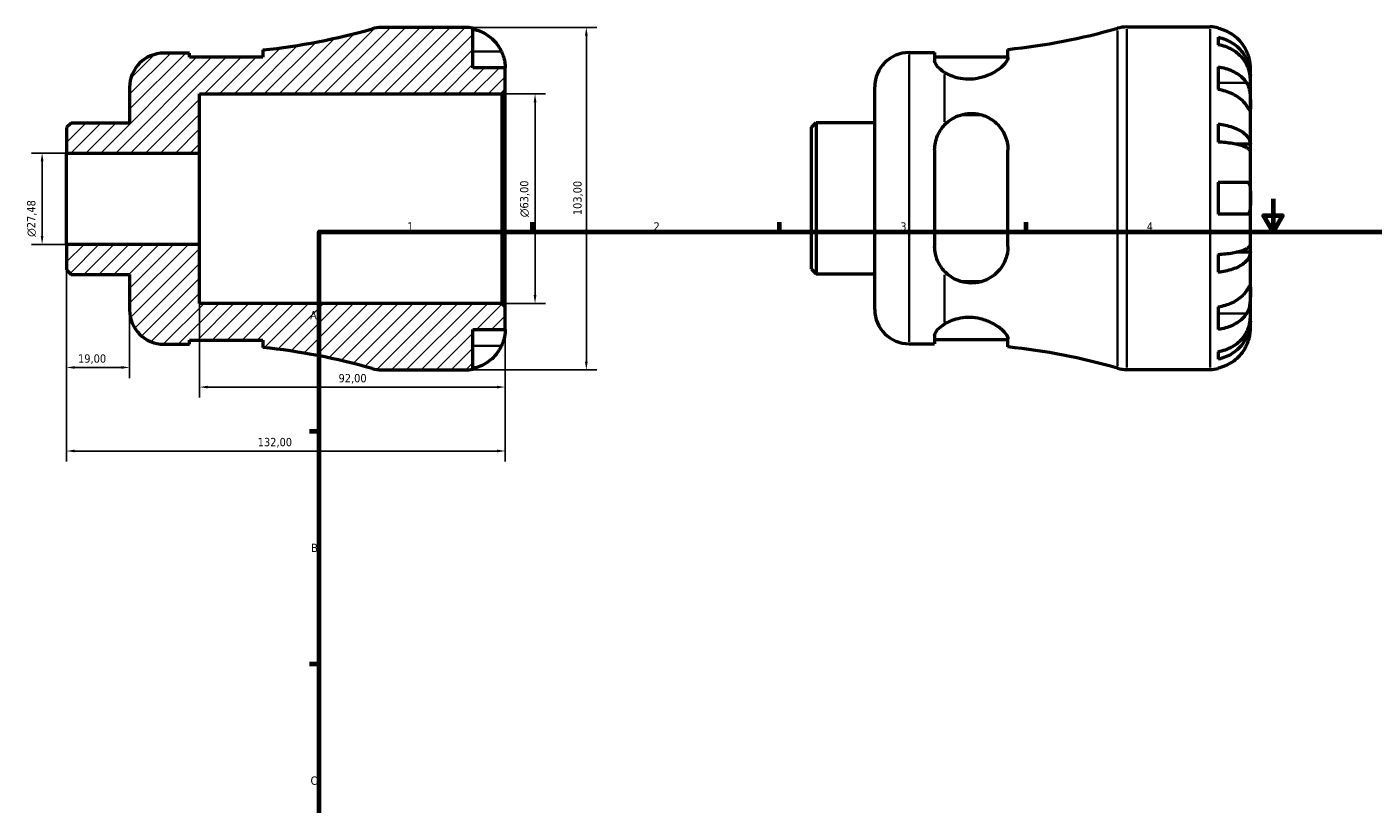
# Model space of a CAD drawing. Header units: millimetres. Extents: x -78 to 683, y 0 to 541.
# Tile 2 of 4: x -78 to 327, y 238 to 472. Entities that reach past the tile are written whole.
import ezdxf

# ---------------------------------------------------------------- set-up
doc = ezdxf.new("R2010")
doc.units = ezdxf.units.MM
for name, color, linetype, lineweight in [('Border (ISO)', 7, 'Continuous', 70), ('Dimension (ISO)', 7, 'Continuous', 25), ('Hatch (ISO)', 7, 'Continuous', 18), ('Visible (ISO)', 7, 'Continuous', 50), ('Visible Narrow (ISO)', 7, 'Continuous', 35)]:
    doc.layers.add(name, color=color, linetype=linetype, lineweight=lineweight)
doc.styles.add('Note Text (ISO)', font='tahoma.ttf')
doc.dimstyles.new('Default (ISO)', dxfattribs={"dimtxt": 2.5, "dimasz": 2.5, "dimexe": 3.175, "dimexo": 0, "dimgap": 0.762, "dimtad": 1, "dimrnd": 1e-08, "dimzin": 0, "dimtxsty": 'Note Text (ISO)', "dimcen": 0.09, "dimdle": 10, "dimclrd": 256, "dimclre": 256, "dimclrt": 232, "dimazin": 0, "dimtfac": 1.40208, "dimtmove": 0, "dimatfit": 3, "dimfxl": 1, "dimtolj": 1, "dimtzin": 0, "dimlwd": -1, "dimlwe": -1, "dimarcsym": 0})

# ---------------------------------------------------------------- blocks, each defined once
blk = doc.blocks.new('Borders Default Border')
at = {"layer": 'Border (ISO)'}
for p, q in [((74.25, 410), (74.25, 412.9)), ((148.5, 410), (148.5, 412.9)), ((222.75, 410), (222.75, 412.9)), ((10, 350), (7.1, 350)), ((10, 280), (7.1, 280))]:
    blk.add_line(p, q, dxfattribs=at)
at = {"layer": 'Border (ISO)', "flags": 128}
for points in [[(297, 420), (297, 410), (294.11, 415), (299.89, 415), (297, 410)], [(10, 10), (10, 410), (584, 410), (584, 10), (10, 10)]]:
    blk.add_lwpolyline(points, dxfattribs=at)
at = {"layer": 'Border (ISO)', "color": 232, "true_color": 0xca0064, "char_height": 2.5, "attachment_point": 7, "style": 'Note Text (ISO)'}
for s, insert in [('1', (36.56, 410.4)), ('2', (110.62, 410.4)), ('3', (184.85, 410.35)), ('4', (259, 410.4)), ('A', (7.29, 383.75)), ('B', (7.59, 313.75)), ('C', (7.43, 243.71))]:
    blk.add_mtext(s, dxfattribs=dict(at, insert=insert))
blk = doc.blocks.new('*D7')
at = {"layer": 'Defpoints', "color": 0, "transparency": 16777216}
for p in [(53.87, 471.5), (53.87, 368.5), (90.4, 368.5)]:
    blk.add_point(p, dxfattribs=at)
at = {"layer": 'Dimension (ISO)', "transparency": 16777216}
for p, q in [((53.87, 471.5), (93.58, 471.5)), ((90.4, 469), (90.4, 371)), ((53.87, 368.5), (93.58, 368.5))]:
    blk.add_line(p, q, dxfattribs=at)
for points in [[(89.98, 469), (90.82, 469), (90.4, 471.5)], [(89.98, 371), (90.82, 371), (90.4, 368.5)]]:
    blk.add_solid(points, dxfattribs=at)
at = {"layer": 'Dimension (ISO)', "color": 232, "true_color": 0xca0064, "transparency": 16777216, "insert": (86.47, 415.05), "char_height": 2.5, "attachment_point": 1, "rotation": 90, "style": 'Note Text (ISO)'}
blk.add_mtext('\\A1;103,00', dxfattribs=at)
blk = doc.blocks.new('*D8')
at = {"layer": 'Defpoints', "color": 0, "transparency": 16777216}
for p in [(64.97, 451.5), (74.97, 451.5), (64.97, 388.5)]:
    blk.add_point(p, dxfattribs=at)
at = {"layer": 'Dimension (ISO)', "transparency": 16777216}
for p, q in [((64.97, 451.5), (78.14, 451.5)), ((74.97, 391), (74.97, 449)), ((64.97, 388.5), (78.14, 388.5))]:
    blk.add_line(p, q, dxfattribs=at)
for points in [[(74.55, 449), (75.39, 449), (74.97, 451.5)], [(74.55, 391), (75.39, 391), (74.97, 388.5)]]:
    blk.add_solid(points, dxfattribs=at)
at = {"layer": 'Dimension (ISO)', "color": 232, "true_color": 0xca0064, "transparency": 16777216, "insert": (70.45, 414.44), "char_height": 2.5, "attachment_point": 1, "rotation": 90, "style": 'Note Text (ISO)'}
blk.add_mtext('\\A1;\\fAIGDT|b0|i0;\\H2.5000;\\ln\\fTahoma|b0|i0;\\H2.5000;63,00', dxfattribs=at)
blk = doc.blocks.new('*D9')
at = {"layer": 'Defpoints', "color": 0, "transparency": 16777216}
for p in [(-66, 433.74), (-73.33, 406.26), (-66, 406.26)]:
    blk.add_point(p, dxfattribs=at)
at = {"layer": 'Dimension (ISO)', "transparency": 16777216}
for p, q in [((-66, 433.74), (-76.51, 433.74)), ((-73.33, 431.24), (-73.33, 408.76)), ((-66, 406.26), (-76.51, 406.26))]:
    blk.add_line(p, q, dxfattribs=at)
for points in [[(-73.75, 431.24), (-72.92, 431.24), (-73.33, 433.74)], [(-73.75, 408.76), (-72.92, 408.76), (-73.33, 406.26)]]:
    blk.add_solid(points, dxfattribs=at)
at = {"layer": 'Dimension (ISO)', "color": 232, "true_color": 0xca0064, "transparency": 16777216, "insert": (-77.86, 408.53), "char_height": 2.5, "attachment_point": 1, "rotation": 90, "style": 'Note Text (ISO)'}
blk.add_mtext('\\A1;\\fAIGDT|b0|i0;\\H2.5000;\\ln\\fTahoma|b0|i0;\\H2.5000;27,48', dxfattribs=at)
blk = doc.blocks.new('*D10')
at = {"layer": 'Defpoints', "color": 0, "transparency": 16777216}
for p in [(-66, 406.26), (-47, 386.53), (-66, 369.26)]:
    blk.add_point(p, dxfattribs=at)
at = {"layer": 'Dimension (ISO)', "transparency": 16777216}
for p, q in [((-66, 406.26), (-66, 366.08)), ((-47, 386.53), (-47, 366.08)), ((-49.5, 369.26), (-63.5, 369.26))]:
    blk.add_line(p, q, dxfattribs=at)
for points in [[(-63.5, 369.67), (-63.5, 368.84), (-66, 369.26)], [(-49.5, 369.67), (-49.5, 368.84), (-47, 369.26)]]:
    blk.add_solid(points, dxfattribs=at)
at = {"layer": 'Dimension (ISO)', "color": 232, "true_color": 0xca0064, "transparency": 16777216, "insert": (-62.52, 373.19), "char_height": 2.5, "attachment_point": 1, "style": 'Note Text (ISO)'}
blk.add_mtext('\\A1;19,00', dxfattribs=at)
blk = doc.blocks.new('*D11')
at = {"layer": 'Defpoints', "color": 0, "transparency": 16777216}
for p in [(-26, 406.26), (66, 387.47), (66, 363.35)]:
    blk.add_point(p, dxfattribs=at)
at = {"layer": 'Dimension (ISO)', "transparency": 16777216}
for p, q in [((-26, 406.26), (-26, 360.18)), ((66, 387.47), (66, 360.18)), ((-23.5, 363.35), (63.5, 363.35))]:
    blk.add_line(p, q, dxfattribs=at)
for points in [[(-23.5, 363.77), (-23.5, 362.94), (-26, 363.35)], [(63.5, 363.77), (63.5, 362.94), (66, 363.35)]]:
    blk.add_solid(points, dxfattribs=at)
at = {"layer": 'Dimension (ISO)', "color": 232, "true_color": 0xca0064, "transparency": 16777216, "insert": (15.85, 367.29), "char_height": 2.5, "attachment_point": 1, "style": 'Note Text (ISO)'}
blk.add_mtext('\\A1;92,00', dxfattribs=at)
blk = doc.blocks.new('*D12')
at = {"layer": 'Defpoints', "color": 0, "transparency": 16777216}
for p in [(-66, 406.26), (66, 387.47), (-66, 344.13)]:
    blk.add_point(p, dxfattribs=at)
at = {"layer": 'Dimension (ISO)', "transparency": 16777216}
for p, q in [((-66, 406.26), (-66, 340.96)), ((66, 387.47), (66, 340.96)), ((63.5, 344.13), (-63.5, 344.13))]:
    blk.add_line(p, q, dxfattribs=at)
for points in [[(-63.5, 344.55), (-63.5, 343.72), (-66, 344.13)], [(63.5, 344.55), (63.5, 343.72), (66, 344.13)]]:
    blk.add_solid(points, dxfattribs=at)
at = {"layer": 'Dimension (ISO)', "color": 232, "true_color": 0xca0064, "transparency": 16777216, "insert": (-8.46, 348.07), "char_height": 2.5, "attachment_point": 1, "style": 'Note Text (ISO)'}
blk.add_mtext('\\A1;132,00', dxfattribs=at)

msp = doc.modelspace()

# ---------------------------------------------------------------- hatches: boundary and pattern name
at = {"layer": 'Hatch (ISO)'}
h = msp.add_hatch(dxfattribs=at)
h.set_pattern_fill('ANSI31', color=256, scale=25.4, style=0)
h.set_pattern_definition([(45, (0, 0), (-2.245064, 2.245064), [])])
edge = h.paths.add_edge_path()
edge.add_line((-66.001, 398.622), (-64.637, 397.257))
edge.add_line((-64.637, 397.257), (-47.001, 397.257))
edge.add_line((-47.001, 397.257), (-47.001, 386.525))
edge.add_ellipse((-36.701, 386.525), major_axis=(-10.3, 0), ratio=1, start_angle=0, end_angle=90)
edge.add_line((-36.701, 376.225), (-28.984, 376.225))
edge.add_line((-28.984, 376.225), (-28.984, 377.485))
edge.add_line((-28.984, 377.485), (-6.934, 377.485))
edge.add_line((-6.934, 377.485), (-6.934, 375.256))
edge.add_ellipse((-26.001, 188.072), major_axis=(19.068, 187.184), ratio=1, start_angle=349.77737, end_angle=360, ccw=False)
edge.add_ellipse((28.829, 378.8), major_axis=(-2.846, -9.899), ratio=1, start_angle=0, end_angle=16.03899)
edge.add_line((28.829, 368.5), (53.874, 368.5))
edge.add_ellipse((53.874, 380.625), major_axis=(0, -12.125), ratio=1, start_angle=0, end_angle=11.53696)
edge.add_line((56.299, 368.745), (56.299, 380.625))
edge.add_line((56.299, 380.625), (65.999, 380.625))
edge.add_line((65.999, 380.625), (65.999, 387.47))
edge.add_line((65.999, 387.47), (64.969, 388.5))
edge.add_line((64.969, 388.5), (-26.001, 388.5))
edge.add_line((-26.001, 388.5), (-26.001, 406.257))
edge.add_line((-26.001, 406.257), (-66.001, 406.257))
edge.add_line((-66.001, 406.257), (-66.001, 398.622))
edge = h.paths.add_edge_path()
edge.add_line((-64.637, 442.743), (-66.001, 441.378))
edge.add_line((-66.001, 441.378), (-66.001, 433.742))
edge.add_line((-66.001, 433.742), (-26.001, 433.742))
edge.add_line((-26.001, 433.742), (-26.001, 451.5))
edge.add_line((-26.001, 451.5), (64.969, 451.5))
edge.add_line((64.969, 451.5), (65.999, 452.53))
edge.add_line((65.999, 452.53), (65.999, 459.375))
edge.add_line((65.999, 459.375), (56.299, 459.375))
edge.add_line((56.299, 459.375), (56.299, 471.255))
edge.add_ellipse((53.874, 459.375), major_axis=(2.425, 11.88), ratio=1, start_angle=0, end_angle=11.53696)
edge.add_line((53.874, 471.5), (28.829, 471.5))
edge.add_ellipse((28.829, 461.2), major_axis=(0, 10.3), ratio=1, start_angle=0, end_angle=16.03899)
edge.add_ellipse((-26.001, 651.928), major_axis=(51.985, -180.829), ratio=1, start_angle=349.77737, end_angle=360, ccw=False)
edge.add_line((-6.934, 464.744), (-6.934, 462.515))
edge.add_line((-6.934, 462.515), (-28.984, 462.515))
edge.add_line((-28.984, 462.515), (-28.984, 463.775))
edge.add_line((-28.984, 463.775), (-36.701, 463.775))
edge.add_ellipse((-36.701, 453.475), major_axis=(0, 10.3), ratio=1, start_angle=0, end_angle=90)
edge.add_line((-47.001, 453.475), (-47.001, 442.742))
edge.add_line((-47.001, 442.743), (-64.637, 442.743))

# ---------------------------------------------------------------- linework, layer by layer
at = {"layer": 'Visible (ISO)'}
for p, q in [((53.874, 471.5), (28.829, 471.5)), ((56.299, 459.375), (56.299, 471.255)), ((253.006, 471.655), (278.05, 471.655)), ((280.475, 471.41), (280.475, 471.18)), ((280.475, 468.549), (280.475, 466.314)), ((-28.984, 463.775), (-36.701, 463.775)), ((-28.984, 462.515), (-28.984, 463.775)), ((-6.934, 462.515), (-28.984, 462.515)), ((-6.934, 464.744), (-6.934, 462.515)), ((187.475, 463.93), (195.193, 463.93)), ((195.193, 463.93), (195.193, 461.462)), ((195.193, 462.67), (217.243, 462.67)), ((217.243, 462.487), (217.243, 464.899)), ((65.999, 459.375), (56.299, 459.375)), ((65.999, 452.53), (65.999, 459.375)), ((280.475, 459.665), (280.475, 452.806)), ((290.175, 456.996), (290.175, 459.53)), ((177.175, 386.68), (177.175, 453.63)), ((290.175, 456.996), (290.124, 456.996)), ((290.175, 456.032), (290.175, 456.996)), ((290.175, 447.997), (290.175, 456.032)), ((-47.001, 453.475), (-47.001, 442.743)), ((-26.001, 433.742), (-26.001, 451.5)), ((-26.001, 451.5), (64.969, 451.5)), ((64.969, 451.5), (65.999, 452.53)), ((64.969, 451.5), (64.969, 388.5)), ((65.999, 387.47), (65.999, 452.53)), ((290.175, 436.379), (290.175, 447.997)), ((-64.637, 442.743), (-66.001, 441.378)), ((-47.001, 442.743), (-64.637, 442.743)), ((158.175, 441.533), (159.54, 442.897)), ((158.175, 398.777), (158.175, 441.533)), ((159.54, 442.897), (177.175, 442.897)), ((159.54, 442.897), (159.54, 397.412)), ((203.453, 445.318), (208.982, 445.318)), ((280.475, 442.436), (280.475, 437.039)), ((-66.001, 441.378), (-66.001, 433.742)), ((-66.001, 433.742), (-26.001, 433.742)), ((-66.001, 406.257), (-66.001, 433.742)), ((-26.001, 406.257), (-26.001, 433.742)), ((195.193, 434.645), (195.193, 405.665)), ((217.243, 405.665), (217.243, 434.645)), ((290.175, 436.379), (285.883, 436.379)), ((290.175, 434.051), (290.175, 436.379)), ((290.175, 420.155), (290.175, 434.051)), ((280.475, 425.005), (280.475, 415.305)), ((290.175, 406.259), (290.175, 420.155)), ((-26.001, 406.257), (-66.001, 406.257)), ((-66.001, 406.257), (-66.001, 398.622)), ((-26.001, 388.5), (-26.001, 406.257)), ((290.175, 403.93), (290.175, 406.259)), ((280.475, 403.271), (280.475, 397.874)), ((290.175, 403.93), (285.883, 403.93)), ((290.175, 392.313), (290.175, 403.93)), ((-66.001, 398.622), (-64.637, 397.257)), ((-64.637, 397.257), (-47.001, 397.257)), ((-47.001, 397.257), (-47.001, 386.525)), ((158.175, 398.777), (159.54, 397.412)), ((159.54, 397.412), (177.175, 397.412)), ((208.982, 394.992), (203.453, 394.992)), ((290.175, 384.278), (290.175, 392.313)), ((64.969, 388.5), (-26.001, 388.5)), ((65.999, 387.47), (64.969, 388.5)), ((65.999, 380.625), (65.999, 387.47)), ((280.475, 387.504), (280.475, 380.645)), ((290.175, 383.314), (290.124, 383.314)), ((290.175, 383.314), (290.175, 384.278)), ((290.175, 380.78), (290.175, 383.314)), ((-28.984, 376.225), (-28.984, 377.485)), ((-28.984, 377.485), (-6.934, 377.485)), ((-6.934, 377.485), (-6.934, 375.256)), ((56.299, 368.745), (56.299, 380.625)), ((56.299, 380.625), (65.999, 380.625)), ((195.193, 378.848), (195.193, 376.38)), ((195.193, 377.64), (217.243, 377.64)), ((217.243, 375.411), (217.243, 377.822)), ((-36.701, 376.225), (-28.984, 376.225)), ((187.475, 376.38), (195.193, 376.38)), ((280.475, 373.996), (280.475, 371.761)), ((253.006, 368.655), (278.05, 368.655)), ((280.475, 369.13), (280.475, 368.9)), ((28.829, 368.5), (53.874, 368.5))]:
    msp.add_line(p, q, dxfattribs=at)
for centre, radius, start, end in [((-26.001, 651.928), 188.153, 275.81636, 286.03899), ((28.829, 461.2), 10.3, 90, 106.03899), ((53.874, 459.375), 12.125, 78.46304, 90), ((198.175, 652.083), 188.153, 275.81636, 286.03899), ((253.006, 461.355), 10.3, 90, 106.03899), ((278.05, 459.53), 12.125, 78.46304, 90), ((-36.701, 453.475), 10.3, 90, 180), ((187.475, 453.63), 10.3, 90, 180), ((-36.701, 386.525), 10.3, 180, 270), ((187.475, 386.68), 10.3, 180, 270), ((-26.001, 188.072), 188.153, 73.96101, 84.18364), ((198.175, 188.227), 188.153, 73.96101, 84.18364), ((28.829, 378.8), 10.3, 253.96101, 270), ((53.874, 380.625), 12.125, 270, 281.53696), ((253.006, 378.955), 10.3, 253.96101, 270), ((278.05, 380.78), 12.125, 270, 281.53696)]:
    msp.add_arc(centre, radius, start, end, dxfattribs=at)
for points, knots in [([(56.299, 471.025), (57.075, 470.866), (57.834, 470.626), (59.196, 470.06), (59.923, 469.678), (61.279, 468.77), (61.909, 468.243), (62.968, 467.181), (63.495, 466.547), (64.302, 465.334), (64.612, 464.775), (64.867, 464.225)], [0.2300371, 0.2300371, 0.2300371, 0.2300371, 0.4481544, 0.4481544, 0.6727436, 0.6727436, 0.8973328, 0.8973328, 1.1227327, 1.1227327, 1.2981486, 1.2981486, 1.2981486, 1.2981486]), ([(289.043, 464.38), (288.789, 464.93), (288.479, 465.489), (287.671, 466.702), (287.144, 467.336), (286.085, 468.398), (285.456, 468.925), (284.1, 469.833), (283.373, 470.215), (282.01, 470.781), (281.252, 471.021), (280.475, 471.18)], [5.9143146, 5.9143146, 5.9143146, 5.9143146, 6.0897305, 6.0897305, 6.3151304, 6.3151304, 6.5397196, 6.5397196, 6.7643088, 6.7643088, 6.9824261, 6.9824261, 6.9824261, 6.9824261]), ([(280.475, 468.549), (281.252, 468.395), (282.011, 468.163), (283.375, 467.615), (284.102, 467.246), (285.458, 466.366), (286.088, 465.857), (287.146, 464.829), (287.673, 464.217), (288.581, 462.898), (288.962, 462.192), (289.536, 460.846), (289.782, 460.082), (290.101, 458.522), (290.175, 457.726), (290.175, 456.996)], [0.2300349, 0.2300349, 0.2300349, 0.2300349, 0.4483378, 0.4483378, 0.6728957, 0.6728957, 0.8974535, 0.8974535, 1.1226267, 1.1226267, 1.3478, 1.3478, 1.5738057, 1.5738057, 1.7998115, 1.7998115, 1.7998115, 1.7998115]), ([(290.175, 456.032), (290.175, 456.681), (290.101, 457.39), (289.782, 458.779), (289.536, 459.458), (288.962, 460.656), (288.581, 461.284), (287.673, 462.458), (287.146, 463.003), (286.088, 463.917), (285.458, 464.371), (284.102, 465.154), (283.375, 465.483), (282.011, 465.97), (281.252, 466.177), (280.475, 466.314)], [5.4054322, 5.4054322, 5.4054322, 5.4054322, 5.6314379, 5.6314379, 5.8574437, 5.8574437, 6.0826169, 6.0826169, 6.3077901, 6.3077901, 6.5323479, 6.5323479, 6.7569058, 6.7569058, 6.9752088, 6.9752088, 6.9752088, 6.9752088]), ([(64.867, 464.225), (64.937, 464.073), (65.005, 463.92), (65.185, 463.487), (65.291, 463.207), (65.492, 462.614), (65.583, 462.304), (65.776, 461.543), (65.853, 461.119), (65.961, 460.325), (65.982, 459.984), (66.001, 459.502), (65.999, 459.375), (65.999, 459.375)], [-0.77507703, -0.77507703, -0.77507703, -0.77507703, -0.72560399, -0.72560399, -0.63594265, -0.63594265, -0.53365641, -0.53365641, -0.3753162, -0.3753162, -0.19216783, -0.19216783, 0, 0, 0, 0]), ([(217.243, 462.487), (217.243, 462.436), (217.239, 462.384), (217.193, 461.974), (217.019, 461.573), (216.252, 460.435), (215.46, 459.649), (213.427, 458.169), (212.196, 457.466), (209.767, 456.534), (208.668, 456.231), (206.54, 455.924), (205.557, 455.883), (203.501, 456.016), (202.469, 456.21), (200.228, 456.875), (199.102, 457.406), (198.175, 457.982)], [-2.7987186, -2.7987186, -2.7987186, -2.7987186, -2.7512652, -2.7512652, -2.4357084, -2.4357084, -1.9178223, -1.9178223, -1.4223428, -1.4223428, -1.0684512, -1.0684512, -0.7715544, -0.7715544, -0.442052, -0.442052, -0.0001224, -0.0001224, -0.0001224, -0.0001224]), ([(290.175, 459.53), (290.175, 459.53), (290.176, 459.589), (290.171, 459.832), (290.166, 460.027), (290.121, 460.615), (290.072, 461.044), (289.908, 461.88), (289.82, 462.244), (289.625, 462.904), (289.529, 463.19), (289.311, 463.77), (289.189, 464.063), (289.052, 464.361), (289.048, 464.37), (289.043, 464.38)], [-3.37535926, -3.37535926, -3.37535926, -3.37535926, -3.24472064, -3.24472064, -3.10081281, -3.10081281, -2.91318515, -2.91318515, -2.78540812, -2.78540812, -2.69094331, -2.69094331, -2.59427293, -2.59427293, -2.59108226, -2.59108226, -2.59108226, -2.59108226]), ([(198.175, 457.982), (197.324, 458.511), (196.599, 459.1), (195.495, 460.326), (195.193, 460.952), (195.193, 461.462)], [0.9030193, 0.9030193, 0.9030193, 0.9030193, 1.30162206, 1.30162206, 1.76366167, 1.76366167, 1.76366167, 1.76366167]), ([(280.475, 459.665), (281.252, 459.552), (282.01, 459.383), (283.373, 458.982), (284.1, 458.712), (285.456, 458.07), (286.085, 457.697), (287.144, 456.946), (287.671, 456.498), (288.479, 455.641), (288.789, 455.245), (289.043, 454.856)], [0.2300371, 0.2300371, 0.2300371, 0.2300371, 0.4481544, 0.4481544, 0.6727436, 0.6727436, 0.8973328, 0.8973328, 1.1227327, 1.1227327, 1.2981486, 1.2981486, 1.2981486, 1.2981486]), ([(289.043, 454.856), (289.097, 454.774), (289.149, 454.689), (289.331, 454.366), (289.45, 454.11), (289.668, 453.535), (289.763, 453.215), (289.954, 452.395), (290.03, 451.886), (290.138, 450.758), (290.159, 450.151), (290.177, 448.99), (290.175, 448.451), (290.175, 447.997)], [-0.78090098, -0.78090098, -0.78090098, -0.78090098, -0.74249641, -0.74249641, -0.64168011, -0.64168011, -0.53308797, -0.53308797, -0.37727943, -0.37727943, -0.19250343, -0.19250343, 0, 0, 0, 0]), ([(289.043, 447.997), (288.789, 448.386), (288.479, 448.782), (287.671, 449.639), (287.144, 450.087), (286.085, 450.838), (285.456, 451.211), (284.1, 451.853), (283.373, 452.124), (282.01, 452.524), (281.252, 452.693), (280.475, 452.806)], [5.9143146, 5.9143146, 5.9143146, 5.9143146, 6.0897305, 6.0897305, 6.3151304, 6.3151304, 6.5397196, 6.5397196, 6.7643088, 6.7643088, 6.9824261, 6.9824261, 6.9824261, 6.9824261]), ([(198.175, 442.186), (198.832, 442.887), (199.588, 443.51), (201.2, 444.504), (202.039, 444.89), (203.882, 445.466), (204.872, 445.634), (206.915, 445.696), (207.929, 445.583), (210.156, 445.023), (211.308, 444.5), (213.662, 442.934), (214.772, 441.775), (216.356, 439.211), (216.878, 437.827), (217.197, 435.792), (217.243, 435.221), (217.243, 434.645)], [-3.0475377, -3.0475377, -3.0475377, -3.0475377, -2.7334732, -2.7334732, -2.4469583, -2.4469583, -2.1424039, -2.1424039, -1.8311532, -1.8311532, -1.4315093, -1.4315093, -0.9068333, -0.9068333, -0.4253765, -0.4253765, -0.2418583, -0.2418583, -0.2418583, -0.2418583]), ([(290.175, 447.997), (290.175, 447.729), (290.175, 447.493), (290.173, 447.083), (290.17, 446.915), (290.145, 446.638), (290.118, 446.565), (290.007, 446.591), (289.926, 446.681), (289.729, 446.955), (289.632, 447.099), (289.409, 447.437), (289.285, 447.627), (289.114, 447.889), (289.079, 447.943), (289.043, 447.997)], [0, 0, 0, 0, 0.11375655, 0.11375655, 0.23538098, 0.23538098, 0.39430899, 0.39430899, 0.54630686, 0.54630686, 0.65204055, 0.65204055, 0.75381821, 0.75381821, 0.77933795, 0.77933795, 0.77933795, 0.77933795]), ([(195.193, 434.645), (195.193, 436.098), (195.495, 437.616), (196.599, 440.187), (197.324, 441.278), (198.175, 442.186)], [1.68610522, 1.68610522, 1.68610522, 1.68610522, 2.14814484, 2.14814484, 2.54674759, 2.54674759, 2.54674759, 2.54674759]), ([(280.475, 442.436), (281.252, 442.355), (282.011, 442.234), (283.375, 441.946), (284.102, 441.753), (285.458, 441.292), (286.088, 441.024), (287.146, 440.486), (287.673, 440.165), (288.581, 439.473), (288.962, 439.103), (289.536, 438.398), (289.782, 437.997), (290.101, 437.179), (290.175, 436.762), (290.175, 436.379)], [0.2300349, 0.2300349, 0.2300349, 0.2300349, 0.4483378, 0.4483378, 0.6728957, 0.6728957, 0.8974535, 0.8974535, 1.1226267, 1.1226267, 1.3478, 1.3478, 1.5738057, 1.5738057, 1.7998115, 1.7998115, 1.7998115, 1.7998115]), ([(290.175, 434.051), (290.175, 434.24), (290.101, 434.446), (289.782, 434.849), (289.536, 435.047), (288.962, 435.395), (288.581, 435.578), (287.673, 435.919), (287.146, 436.077), (286.088, 436.343), (285.458, 436.475), (284.102, 436.702), (283.375, 436.798), (282.011, 436.939), (281.252, 436.999), (280.475, 437.039)], [5.4054322, 5.4054322, 5.4054322, 5.4054322, 5.6314379, 5.6314379, 5.8574437, 5.8574437, 6.0826169, 6.0826169, 6.3077901, 6.3077901, 6.5323479, 6.5323479, 6.7569058, 6.7569058, 6.9752088, 6.9752088, 6.9752088, 6.9752088]), ([(280.475, 425.005), (281.252, 425.005), (282.01, 425.005), (283.373, 425.005), (284.1, 425.005), (285.456, 425.005), (286.085, 425.005), (287.144, 425.005), (287.671, 425.005), (288.479, 425.005), (288.789, 425.005), (289.043, 425.005)], [0.2300371, 0.2300371, 0.2300371, 0.2300371, 0.4481544, 0.4481544, 0.6727436, 0.6727436, 0.8973328, 0.8973328, 1.1227327, 1.1227327, 1.2981486, 1.2981486, 1.2981486, 1.2981486]), ([(289.043, 425.005), (289.114, 425.005), (289.181, 424.998), (289.362, 424.957), (289.467, 424.906), (289.669, 424.741), (289.759, 424.621), (289.952, 424.229), (290.03, 423.917), (290.138, 423.101), (290.159, 422.587), (290.177, 421.43), (290.175, 420.795), (290.175, 420.155)], [-0.77507703, -0.77507703, -0.77507703, -0.77507703, -0.72560399, -0.72560399, -0.63594265, -0.63594265, -0.53365641, -0.53365641, -0.3753162, -0.3753162, -0.19216783, -0.19216783, 0, 0, 0, 0]), ([(290.175, 420.155), (290.175, 419.719), (290.176, 419.286), (290.171, 418.404), (290.166, 417.964), (290.121, 417.035), (290.072, 416.582), (289.908, 415.978), (289.82, 415.781), (289.625, 415.525), (289.529, 415.444), (289.311, 415.334), (289.189, 415.307), (289.052, 415.305), (289.048, 415.305), (289.043, 415.305)], [-3.37535926, -3.37535926, -3.37535926, -3.37535926, -3.24472064, -3.24472064, -3.10081281, -3.10081281, -2.91318515, -2.91318515, -2.78540812, -2.78540812, -2.69094331, -2.69094331, -2.59427293, -2.59427293, -2.59108226, -2.59108226, -2.59108226, -2.59108226]), ([(289.043, 415.305), (288.789, 415.305), (288.479, 415.305), (287.671, 415.305), (287.144, 415.305), (286.085, 415.305), (285.456, 415.305), (284.1, 415.305), (283.373, 415.305), (282.01, 415.305), (281.252, 415.305), (280.475, 415.305)], [5.9143146, 5.9143146, 5.9143146, 5.9143146, 6.0897305, 6.0897305, 6.3151304, 6.3151304, 6.5397196, 6.5397196, 6.7643088, 6.7643088, 6.9824261, 6.9824261, 6.9824261, 6.9824261]), ([(198.175, 398.124), (197.324, 399.032), (196.599, 400.123), (195.495, 402.694), (195.193, 404.212), (195.193, 405.665)], [0.9030193, 0.9030193, 0.9030193, 0.9030193, 1.30162206, 1.30162206, 1.76366167, 1.76366167, 1.76366167, 1.76366167]), ([(217.243, 405.665), (217.243, 405.515), (217.239, 405.365), (217.193, 404.224), (217.019, 403.257), (216.252, 400.831), (215.46, 399.456), (213.427, 397.193), (212.196, 396.272), (209.767, 395.168), (208.668, 394.853), (206.54, 394.601), (205.557, 394.616), (203.501, 394.924), (202.469, 395.243), (200.228, 396.301), (199.102, 397.135), (198.175, 398.124)], [-2.7987186, -2.7987186, -2.7987186, -2.7987186, -2.7512652, -2.7512652, -2.4357084, -2.4357084, -1.9178223, -1.9178223, -1.4223428, -1.4223428, -1.0684512, -1.0684512, -0.7715544, -0.7715544, -0.442052, -0.442052, -0.0001224, -0.0001224, -0.0001224, -0.0001224]), ([(280.475, 403.271), (281.252, 403.311), (282.011, 403.371), (283.375, 403.512), (284.102, 403.608), (285.458, 403.835), (286.088, 403.967), (287.146, 404.233), (287.673, 404.391), (288.581, 404.732), (288.962, 404.915), (289.536, 405.263), (289.782, 405.46), (290.101, 405.864), (290.175, 406.07), (290.175, 406.259)], [0.2300349, 0.2300349, 0.2300349, 0.2300349, 0.4483378, 0.4483378, 0.6728957, 0.6728957, 0.8974535, 0.8974535, 1.1226267, 1.1226267, 1.3478, 1.3478, 1.5738057, 1.5738057, 1.7998115, 1.7998115, 1.7998115, 1.7998115]), ([(290.175, 403.93), (290.175, 403.548), (290.101, 403.13), (289.782, 402.312), (289.536, 401.912), (288.962, 401.207), (288.581, 400.836), (287.673, 400.145), (287.146, 399.824), (286.088, 399.285), (285.458, 399.018), (284.102, 398.557), (283.375, 398.363), (282.011, 398.076), (281.252, 397.955), (280.475, 397.874)], [5.4054322, 5.4054322, 5.4054322, 5.4054322, 5.6314379, 5.6314379, 5.8574437, 5.8574437, 6.0826169, 6.0826169, 6.3077901, 6.3077901, 6.5323479, 6.5323479, 6.7569058, 6.7569058, 6.9752088, 6.9752088, 6.9752088, 6.9752088]), ([(289.043, 392.313), (289.097, 392.395), (289.149, 392.474), (289.331, 392.753), (289.45, 392.936), (289.668, 393.265), (289.763, 393.405), (289.954, 393.662), (290.03, 393.739), (290.138, 393.726), (290.159, 393.603), (290.177, 393.125), (290.175, 392.766), (290.175, 392.313)], [-0.78090098, -0.78090098, -0.78090098, -0.78090098, -0.74249641, -0.74249641, -0.64168011, -0.64168011, -0.53308797, -0.53308797, -0.37727943, -0.37727943, -0.19250343, -0.19250343, 0, 0, 0, 0]), ([(280.475, 387.504), (281.252, 387.617), (282.01, 387.786), (283.373, 388.186), (284.1, 388.456), (285.456, 389.099), (286.085, 389.472), (287.144, 390.223), (287.671, 390.671), (288.479, 391.528), (288.789, 391.924), (289.043, 392.313)], [0.2300371, 0.2300371, 0.2300371, 0.2300371, 0.4481544, 0.4481544, 0.6727436, 0.6727436, 0.8973328, 0.8973328, 1.1227327, 1.1227327, 1.2981486, 1.2981486, 1.2981486, 1.2981486]), ([(290.175, 392.313), (290.175, 392.044), (290.175, 391.746), (290.173, 391.078), (290.17, 390.707), (290.145, 389.815), (290.118, 389.288), (290.007, 388.258), (289.926, 387.766), (289.729, 386.975), (289.632, 386.668), (289.409, 386.106), (289.285, 385.853), (289.114, 385.564), (289.079, 385.508), (289.043, 385.454)], [0, 0, 0, 0, 0.11375655, 0.11375655, 0.23538098, 0.23538098, 0.39430899, 0.39430899, 0.54630686, 0.54630686, 0.65204055, 0.65204055, 0.75381821, 0.75381821, 0.77933795, 0.77933795, 0.77933795, 0.77933795]), ([(289.043, 385.454), (288.789, 385.065), (288.479, 384.669), (287.671, 383.812), (287.144, 383.364), (286.085, 382.613), (285.456, 382.24), (284.1, 381.597), (283.373, 381.327), (282.01, 380.927), (281.252, 380.758), (280.475, 380.645)], [5.9143146, 5.9143146, 5.9143146, 5.9143146, 6.0897305, 6.0897305, 6.3151304, 6.3151304, 6.5397196, 6.5397196, 6.7643088, 6.7643088, 6.9824261, 6.9824261, 6.9824261, 6.9824261]), ([(195.193, 378.848), (195.193, 379.357), (195.495, 379.984), (196.599, 381.21), (197.324, 381.799), (198.175, 382.328)], [1.68610522, 1.68610522, 1.68610522, 1.68610522, 2.14814484, 2.14814484, 2.54674759, 2.54674759, 2.54674759, 2.54674759]), ([(198.175, 382.328), (198.832, 382.736), (199.588, 383.121), (201.2, 383.745), (202.039, 383.991), (203.882, 384.334), (204.872, 384.416), (206.915, 384.357), (207.929, 384.213), (210.156, 383.669), (211.308, 383.217), (213.662, 382.017), (214.772, 381.222), (216.356, 379.747), (216.878, 379.058), (217.197, 378.233), (217.243, 378.02), (217.243, 377.822)], [-3.0475377, -3.0475377, -3.0475377, -3.0475377, -2.7334732, -2.7334732, -2.4469583, -2.4469583, -2.1424039, -2.1424039, -1.8311532, -1.8311532, -1.4315093, -1.4315093, -0.9068333, -0.9068333, -0.4253765, -0.4253765, -0.2418583, -0.2418583, -0.2418583, -0.2418583]), ([(280.475, 373.996), (281.252, 374.133), (282.011, 374.34), (283.375, 374.827), (284.102, 375.156), (285.458, 375.939), (286.088, 376.392), (287.146, 377.307), (287.673, 377.852), (288.581, 379.025), (288.962, 379.654), (289.536, 380.852), (289.782, 381.531), (290.101, 382.92), (290.175, 383.629), (290.175, 384.278)], [0.2300349, 0.2300349, 0.2300349, 0.2300349, 0.4483378, 0.4483378, 0.6728957, 0.6728957, 0.8974535, 0.8974535, 1.1226267, 1.1226267, 1.3478, 1.3478, 1.5738057, 1.5738057, 1.7998115, 1.7998115, 1.7998115, 1.7998115]), ([(290.175, 383.314), (290.175, 382.584), (290.101, 381.788), (289.782, 380.227), (289.536, 379.464), (288.962, 378.118), (288.581, 377.412), (287.673, 376.093), (287.146, 375.481), (286.088, 374.453), (285.458, 373.943), (284.102, 373.064), (283.375, 372.694), (282.011, 372.147), (281.252, 371.915), (280.475, 371.761)], [5.4054322, 5.4054322, 5.4054322, 5.4054322, 5.6314379, 5.6314379, 5.8574437, 5.8574437, 6.0826169, 6.0826169, 6.3077901, 6.3077901, 6.5323479, 6.5323479, 6.7569058, 6.7569058, 6.9752088, 6.9752088, 6.9752088, 6.9752088]), ([(289.043, 375.93), (289.114, 376.082), (289.181, 376.235), (289.362, 376.668), (289.467, 376.948), (289.669, 377.541), (289.759, 377.851), (289.952, 378.612), (290.03, 379.036), (290.138, 379.83), (290.159, 380.17), (290.177, 380.653), (290.175, 380.78), (290.175, 380.78)], [-0.77507703, -0.77507703, -0.77507703, -0.77507703, -0.72560399, -0.72560399, -0.63594265, -0.63594265, -0.53365641, -0.53365641, -0.3753162, -0.3753162, -0.19216783, -0.19216783, 0, 0, 0, 0]), ([(65.999, 380.625), (65.999, 380.625), (65.999, 380.566), (65.995, 380.323), (65.989, 380.128), (65.944, 379.54), (65.895, 379.111), (65.731, 378.275), (65.644, 377.911), (65.448, 377.251), (65.353, 376.965), (65.135, 376.385), (65.013, 376.092), (64.876, 375.794), (64.871, 375.785), (64.867, 375.775)], [-3.37535926, -3.37535926, -3.37535926, -3.37535926, -3.24472064, -3.24472064, -3.10081281, -3.10081281, -2.91318515, -2.91318515, -2.78540812, -2.78540812, -2.69094331, -2.69094331, -2.59427293, -2.59427293, -2.59108226, -2.59108226, -2.59108226, -2.59108226]), ([(64.867, 375.775), (64.612, 375.225), (64.302, 374.666), (63.495, 373.453), (62.968, 372.819), (61.909, 371.757), (61.279, 371.23), (59.923, 370.322), (59.196, 369.94), (57.834, 369.374), (57.075, 369.134), (56.299, 368.975)], [5.9143146, 5.9143146, 5.9143146, 5.9143146, 6.0897305, 6.0897305, 6.3151304, 6.3151304, 6.5397196, 6.5397196, 6.7643088, 6.7643088, 6.9824261, 6.9824261, 6.9824261, 6.9824261]), ([(280.475, 369.13), (281.252, 369.289), (282.01, 369.529), (283.373, 370.094), (284.1, 370.476), (285.456, 371.385), (286.085, 371.912), (287.144, 372.974), (287.671, 373.608), (288.479, 374.82), (288.789, 375.38), (289.043, 375.93)], [0.2300371, 0.2300371, 0.2300371, 0.2300371, 0.4481544, 0.4481544, 0.6727436, 0.6727436, 0.8973328, 0.8973328, 1.1227327, 1.1227327, 1.2981486, 1.2981486, 1.2981486, 1.2981486])]:
    msp.add_open_spline(points, degree=3, knots=knots, dxfattribs=at)
at = {"layer": 'Visible Narrow (ISO)'}
for p, q in [((250.16, 369.685), (250.16, 470.625)), ((253.006, 471.021), (253.006, 369.289)), ((278.05, 369.289), (278.05, 471.021)), ((64.438, 464.225), (56.727, 464.225)), ((187.475, 463.391), (187.475, 376.919)), ((198.175, 443.155), (198.175, 457.401)), ((288.615, 454.856), (280.903, 454.856)), ((198.175, 382.909), (198.175, 397.155)), ((288.615, 385.454), (280.903, 385.454)), ((64.438, 375.775), (56.727, 375.775))]:
    msp.add_line(p, q, dxfattribs=at)

# ---------------------------------------------------------------- block references
msp.add_blockref('Borders Default Border', (0, 0))

# ---------------------------------------------------------------- dimensions: what is measured, and where the dimension line sits
at = {"layer": 'Dimension (ISO)'}
for base, p1, p2, angle, picture, middle in [((90.401, 368.5), (53.874, 471.5), (53.874, 368.5), 90, '*D7', (90.401, 420)), ((-66.001, 369.257), (-47.001, 386.525), (-66.001, 406.257), 180, '*D10', (-58.501, 369.257)), ((-66.001, 344.133), (65.999, 387.47), (-66.001, 406.257), 180, '*D12', (-3.501, 344.133)), ((65.999, 363.352), (-26.001, 406.257), (65.999, 387.47), 180, '*D11', (19.999, 363.352))]:
    dim = msp.add_linear_dim(base=base, p1=p1, p2=p2, angle=angle, dimstyle='Default (ISO)', override={"dimdec": 2, "dimtp": 0, "dimtm": 0, "dimtdec": 2, "dimtofl": 0, "dimatfit": 1}, dxfattribs=at)
    dim.commit()
    dim.dimension.update_dxf_attribs({"geometry": picture, "text_midpoint": middle, "dimtype": 160})
for base, p1, p2, picture, middle in [((74.969, 451.5), (64.969, 388.5), (64.969, 451.5), '*D8', (74.969, 420)), ((-73.334781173, 406.2575), (-66.001450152, 433.7425), (-66.001450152, 406.2575), '*D9', (-73.334781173, 414.0945))]:
    dim = msp.add_linear_dim(base=base, p1=p1, p2=p2, angle=90, text='\\fAIGDT|b0|i0;\\H2.5000;\\ln\\fTahoma|b0|i0;\\H2.5000;<>', dimstyle='Default (ISO)', override={"dimdec": 2, "dimtp": 0, "dimtm": 0, "dimtdec": 2, "dimtofl": 0, "dimatfit": 1}, dxfattribs=at)
    dim.commit()
    dim.dimension.update_dxf_attribs({"geometry": picture, "text_midpoint": middle, "dimtype": 160})

doc.saveas('drawing.dxf')
